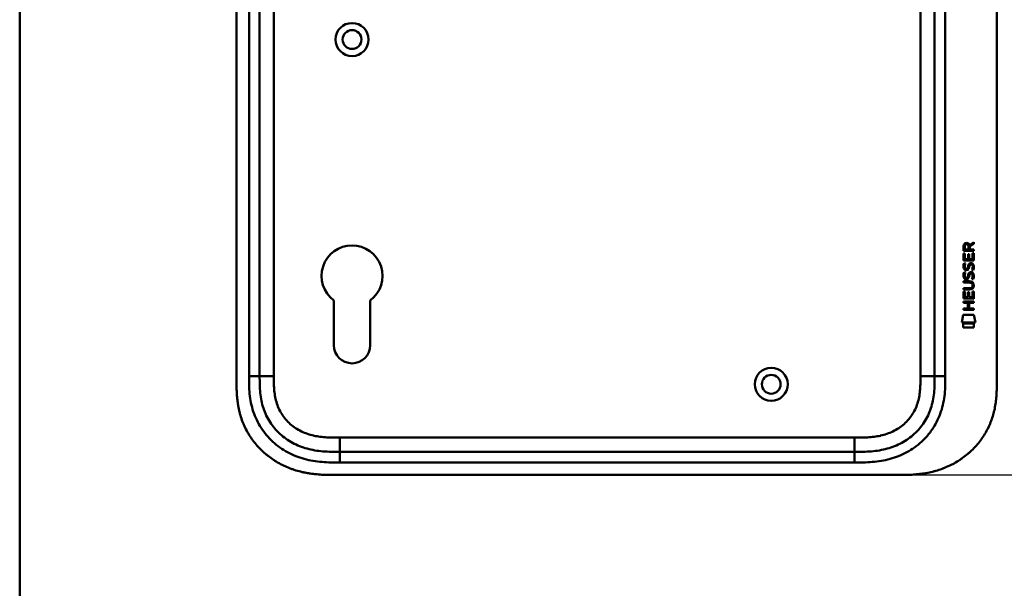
# Model space of a CAD drawing. Header units: millimetres. Extents: x 20 to 833, y 20 to 574.
# Tile 9 of 17: x 20 to 297, y 238 to 398. Entities that reach past the tile are written whole.
import ezdxf

# ---------------------------------------------------------------- set-up
doc = ezdxf.new("R2010")
doc.units = ezdxf.units.MM
doc.header["$LTSCALE"] = 2
for name, color, linetype, lineweight in [('Bemaßungen(DIN)', 7, 'Continuous', 25), ('Sichtbare Kanten(DIN)', 7, 'Continuous', 50), ('Sichtbare tangentiale Kanten(DIN)', 7, 'Continuous', 50), ('Skizziergeometrie(DIN)', 7, 'Continuous', 50)]:
    doc.layers.add(name, color=color, linetype=linetype, lineweight=lineweight)
doc.styles.add('STANDARD-DIN~0', font='arial.ttf')
doc.dimstyles.new('CAD-LAN', dxfattribs={"dimscale": 2, "dimtxt": 3.5, "dimasz": 2.5, "dimexe": 3.175, "dimexo": 0, "dimgap": 0.8, "dimtad": 1, "dimrnd": 1e-08, "dimtxsty": 'STANDARD-DIN~0', "dimcen": 0.09, "dimdle": 10, "dimclrd": 250, "dimclre": 250, "dimclrt": 250, "dimadec": 0, "dimazin": 2, "dimtfac": 1, "dimtmove": 0, "dimatfit": 3, "dimfxl": 1, "dimtolj": 1, "dimtzin": 0, "dimlwd": 25, "dimlwe": 25, "dimarcsym": 0})

# ---------------------------------------------------------------- blocks, each defined once
blk = doc.blocks.new('Ränder Standardrahmen')
at = {"layer": 'Skizziergeometrie(DIN)', "flags": 128}
blk.add_lwpolyline([(10, 10), (10, 287), (410, 287), (410, 10), (10, 10)], dxfattribs=at)
blk = doc.blocks.new('*D21')
at = {"layer": 'Bemaßungen(DIN)', "color": 250, "linetype": 'Continuous', "lineweight": 25, "true_color": 0x3f3f3f, "transparency": 16777216}
for p, q in [((268.01, 514.72), (352.05, 514.72)), ((345.7, 509.72), (345.7, 274.72)), ((268.01, 269.72), (352.05, 269.72))]:
    blk.add_line(p, q, dxfattribs=at)
at = {"layer": 'Bemaßungen(DIN)', "color": 250, "linetype": 'Continuous', "true_color": 0x3f3f3f, "transparency": 16777216}
for points in [[(344.87, 509.72), (346.54, 509.72), (345.7, 514.72)], [(344.87, 274.72), (346.54, 274.72), (345.7, 269.72)]]:
    blk.add_solid(points, dxfattribs=at)
at = {"layer": 'Defpoints', "color": 0, "linetype": 'Continuous', "transparency": 16777216}
for p in [(268.01, 514.72), (268.01, 269.72), (345.7, 269.72)]:
    blk.add_point(p, dxfattribs=at)
at = {"layer": 'Bemaßungen(DIN)', "color": 250, "linetype": 'Continuous', "lineweight": 25, "true_color": 0x3f3f3f, "transparency": 16777216, "insert": (336.96, 384.4), "char_height": 7, "attachment_point": 1, "rotation": 90, "style": 'STANDARD-DIN~0'}
blk.add_mtext('\\A1;245', dxfattribs=at)

msp = doc.modelspace()

# ---------------------------------------------------------------- linework, layer by layer
at = {"layer": 'Sichtbare Kanten(DIN)'}
for p, q in [((81.046, 487.938), (81.046, 296.506)), ((295.046, 487.938), (295.046, 296.506)), ((87.546, 486.938), (87.546, 297.506)), ((277.546, 297.506), (277.546, 486.938)), ((285.694, 332.786), (285.696, 334.099)), ((288.552, 332.783), (285.694, 332.786)), ((286.044, 334.055), (286.043, 333.167)), ((286.043, 333.167), (287.061, 333.166)), ((287.061, 333.166), (287.062, 334.054)), ((287.359, 334.415), (288.554, 335.205)), ((288.554, 334.771), (287.411, 334.016)), ((287.411, 334.016), (287.411, 333.166)), ((287.411, 333.166), (288.552, 333.165)), ((288.552, 333.165), (288.552, 332.783)), ((288.554, 335.205), (288.554, 334.771)), ((285.691, 330.055), (285.693, 332.06)), ((288.55, 330.053), (285.691, 330.055)), ((285.693, 332.06), (286.041, 332.059)), ((286.041, 332.059), (286.04, 330.432)), ((286.04, 330.432), (286.935, 330.432)), ((286.935, 330.432), (286.936, 331.878)), ((286.936, 331.878), (287.284, 331.878)), ((287.284, 331.878), (287.283, 330.431)), ((287.283, 330.431), (288.202, 330.431)), ((288.202, 330.431), (288.203, 332.078)), ((288.203, 332.078), (288.551, 332.077)), ((288.551, 332.077), (288.55, 330.053)), ((285.863, 329.282), (286.202, 329.181)), ((286.059, 327.95), (286.067, 327.933)), ((286.743, 327.852), (286.754, 327.869)), ((287.792, 328.979), (287.78, 328.979)), ((285.861, 326.735), (286.2, 326.635)), ((286.057, 325.404), (286.065, 325.386)), ((286.741, 325.306), (286.752, 325.323)), ((287.79, 326.432), (287.778, 326.432)), ((285.685, 322.27), (287.355, 322.269)), ((285.685, 321.893), (285.685, 322.27)), ((287.331, 321.892), (285.685, 321.893)), ((285.686, 323.828), (285.687, 324.205)), ((287.356, 323.827), (285.686, 323.828)), ((285.687, 324.205), (287.332, 324.204)), ((288.236, 323.042), (288.236, 323.051)), ((108.445, 306.222), (108.445, 318.798)), ((118.645, 318.797), (118.645, 306.222)), ((285.683, 319.318), (285.684, 321.322)), ((288.541, 319.316), (285.683, 319.318)), ((285.684, 321.322), (286.033, 321.322)), ((286.033, 321.322), (286.031, 319.695)), ((286.031, 319.695), (286.926, 319.694)), ((286.926, 319.694), (286.927, 321.141)), ((286.927, 321.141), (287.276, 321.141)), ((287.276, 321.141), (287.275, 319.694)), ((287.275, 319.694), (288.193, 319.693)), ((288.193, 319.693), (288.194, 321.34)), ((288.194, 321.34), (288.543, 321.34)), ((288.543, 321.34), (288.541, 319.316)), ((285.679, 316.59), (286.922, 316.589)), ((285.679, 316.213), (285.679, 316.59)), ((288.538, 316.21), (285.679, 316.213)), ((285.68, 318.147), (285.681, 318.524)), ((286.924, 318.146), (285.68, 318.147)), ((285.681, 318.524), (288.539, 318.522)), ((286.922, 316.589), (286.924, 318.146)), ((287.28, 318.146), (287.279, 316.588)), ((287.279, 316.588), (288.538, 316.587)), ((288.539, 318.145), (287.28, 318.146)), ((288.538, 316.587), (288.538, 316.21)), ((288.539, 318.522), (288.539, 318.145)), ((285.148, 312.636), (285.607, 314.768)), ((285.607, 314.768), (288.613, 314.766)), ((288.613, 314.766), (289.063, 312.632)), ((289.063, 312.632), (285.148, 312.636)), ((285.606, 311.208), (285.607, 312.35)), ((288.603, 311.205), (285.606, 311.208)), ((285.607, 312.35), (288.604, 312.347)), ((288.604, 312.347), (288.603, 311.205)), ((110.084, 276.222), (255.007, 276.222)), ((109.084, 269.722), (268.007, 269.722))]:
    msp.add_line(p, q, dxfattribs=at)
for centre, radius in [((113.546, 392.222), 4.65), ((113.546, 392.222), 2.65), ((231.546, 295.222), 4.65), ((231.546, 295.222), 2.65)]:
    msp.add_circle(centre, radius, dxfattribs=at)
for centre, radius, start, end in [((113.546, 325.722), 8.6, 306.36956, 233.62588), ((113.545, 306.222), 5.1, 180, 0)]:
    msp.add_arc(centre, radius, start, end, dxfattribs=at)
for centre, major_axis, ratio, start_param, end_param in [((287.223, 333.282), (0.976, -1.274), 0.5180415, 2.7627686, 3.7355131), ((285.83, 333.202), (-1.242, -1.64), 0.5994938, 2.7365723, 3.5673799), ((287.325, 331.061), (-1.103, -3.296), 0.2312948, 5.9540546, 6.015014), ((286.805, 328.744), (-0.574, -1.004), 0.5438409, 5.8950231, 6.3553168), ((286.685, 327.877), (-0.098, -0.139), 0.3641716, 1.3429, 1.6509781), ((287.132, 327.292), (-0.839, -1.642), 0.4591024, 2.8345951, 3.3559829), ((287.409, 328.761), (1.192, 3.54), 0.2215161, 2.8263053, 2.8854462), ((286.81, 326.206), (0.583, 1.012), 0.541605, 2.7569093, 3.2147406), ((286.683, 325.33), (0.098, 0.139), 0.3641716, 4.4844927, 4.7925708), ((287.131, 324.747), (0.838, 1.64), 0.4594521, 5.9760112, 6.497704), ((283.515, 326.574), (4.808, -4.323), 0.3742014, 5.888113, 6.6064523), ((283.511, 319.53), (4.814, 4.313), 0.3742661, 5.9599282, 6.6783921), ((264.803, 342.878), (23.266, -20.361), 0.1371339, 6.127502, 6.402435)]:
    msp.add_ellipse(centre, major_axis=major_axis, ratio=ratio, start_param=start_param, end_param=end_param, dxfattribs=at)
for points in [[(285.696, 334.099), (285.71, 334.541), (285.942, 335.003), (286.555, 335.002)], [(287.062, 334.054), (287.062, 334.327), (286.975, 334.653), (286.56, 334.653)], [(285.739, 327.803), (285.649, 328.044), (285.62, 328.277), (285.662, 328.605)], [(285.662, 328.605), (285.68, 328.745), (285.721, 328.952), (285.792, 329.125)], [(286.299, 327.343), (286.075, 327.375), (285.846, 327.521), (285.739, 327.803)], [(285.792, 329.125), (285.812, 329.174), (285.863, 329.282), (285.863, 329.282)], [(286.047, 328.717), (285.983, 328.464), (285.976, 328.24), (286.035, 328.024)], [(286.202, 329.181), (286.202, 329.181), (286.082, 328.855), (286.047, 328.717)], [(286.271, 327.72), (286.418, 327.66), (286.607, 327.696), (286.712, 327.81)], [(286.453, 327.33), (286.353, 327.331), (286.332, 327.338), (286.299, 327.343)], [(287.081, 327.694), (286.966, 327.484), (286.771, 327.326), (286.453, 327.33)], [(286.754, 327.869), (286.823, 327.979), (286.88, 328.142), (286.935, 328.387)], [(286.935, 328.387), (287.019, 328.755), (287.121, 328.967), (287.262, 329.134)], [(287.274, 328.237), (287.22, 327.997), (287.157, 327.832), (287.081, 327.694)], [(287.262, 329.134), (287.355, 329.244), (287.485, 329.317), (287.665, 329.341)], [(287.323, 328.436), (287.315, 328.406), (287.275, 328.239), (287.274, 328.237)], [(287.509, 328.861), (287.438, 328.772), (287.377, 328.634), (287.323, 328.436)], [(287.78, 328.979), (287.658, 328.979), (287.583, 328.946), (287.509, 328.861)], [(287.665, 329.341), (287.952, 329.379), (288.235, 329.279), (288.429, 328.962)], [(287.984, 327.396), (287.984, 327.396), (288.138, 327.65), (288.197, 327.935)], [(288.352, 327.309), (288.332, 327.314), (287.984, 327.396), (287.984, 327.396)], [(288.197, 327.935), (288.266, 328.268), (288.266, 328.544), (288.16, 328.741)], [(288.577, 328.027), (288.547, 327.696), (288.389, 327.367), (288.352, 327.309)], [(288.429, 328.962), (288.539, 328.782), (288.593, 328.563), (288.592, 328.293)], [(288.592, 328.293), (288.592, 328.208), (288.586, 328.122), (288.577, 328.027)], [(285.737, 325.257), (285.647, 325.497), (285.618, 325.731), (285.66, 326.059)], [(285.66, 326.059), (285.678, 326.198), (285.719, 326.405), (285.79, 326.578)], [(286.297, 324.796), (286.073, 324.829), (285.844, 324.974), (285.737, 325.257)], [(285.79, 326.578), (285.81, 326.628), (285.861, 326.735), (285.861, 326.735)], [(286.045, 326.17), (285.981, 325.918), (285.974, 325.693), (286.033, 325.477)], [(286.2, 326.635), (286.2, 326.635), (286.08, 326.308), (286.045, 326.17)], [(286.269, 325.173), (286.416, 325.114), (286.605, 325.149), (286.71, 325.264)], [(286.451, 324.783), (286.351, 324.785), (286.33, 324.791), (286.297, 324.796)], [(287.079, 325.148), (286.964, 324.938), (286.769, 324.779), (286.451, 324.783)], [(286.752, 325.323), (286.821, 325.432), (286.878, 325.596), (286.933, 325.841)], [(286.933, 325.841), (287.017, 326.209), (287.119, 326.42), (287.26, 326.587)], [(287.272, 325.69), (287.218, 325.451), (287.155, 325.286), (287.079, 325.148)], [(287.26, 326.587), (287.353, 326.698), (287.483, 326.77), (287.663, 326.794)], [(287.321, 325.889), (287.313, 325.859), (287.273, 325.693), (287.272, 325.69)], [(287.507, 326.314), (287.436, 326.225), (287.375, 326.087), (287.321, 325.889)], [(287.778, 326.432), (287.656, 326.432), (287.581, 326.399), (287.507, 326.314)], [(287.663, 326.794), (287.95, 326.832), (288.233, 326.732), (288.427, 326.416)], [(287.982, 324.849), (287.982, 324.849), (288.136, 325.103), (288.195, 325.388)], [(288.35, 324.763), (288.33, 324.767), (287.982, 324.849), (287.982, 324.849)], [(288.195, 325.388), (288.264, 325.721), (288.264, 325.997), (288.158, 326.194)], [(288.575, 325.481), (288.545, 325.15), (288.387, 324.82), (288.35, 324.763)], [(288.427, 326.416), (288.537, 326.235), (288.591, 326.016), (288.59, 325.746)], [(288.59, 325.746), (288.59, 325.662), (288.584, 325.576), (288.575, 325.481)]]:
    msp.add_open_spline(points, degree=3, dxfattribs=at)
for points, knots in [([(288.236, 323.051), (288.236, 323.098), (288.234, 323.145), (288.217, 323.28), (288.195, 323.368), (288.12, 323.518), (288.074, 323.58), (287.954, 323.686), (287.883, 323.726), (287.666, 323.809), (287.507, 323.826), (287.356, 323.827)], [0, 0, 0, 0, 0.01400423, 0.01400423, 0.0408947, 0.0408947, 0.06439039, 0.06439039, 0.08887549, 0.08887549, 0.13413559, 0.13413559, 0.13413559, 0.13413559]), ([(87.546, 297.506), (87.546, 296.706), (87.547, 295.123), (87.678, 292.816), (88.007, 290.599), (88.755, 287.77), (90.314, 284.492), (93.144, 281.149), (96.728, 278.607), (100.162, 277.244), (103.08, 276.607), (105.345, 276.33), (107.682, 276.223), (109.278, 276.222), (110.084, 276.222)], [41.2275228, 41.2275228, 41.2275228, 41.2275228, 41.4710255, 41.7145268, 41.9580281, 42.2015293, 42.6885319, 43.1755344, 43.662537, 44.1495395, 44.3930408, 44.6365421, 44.8800433, 45.1235454, 45.1235454, 45.1235454, 45.1235454]), ([(255.007, 276.222), (255.813, 276.222), (257.409, 276.223), (259.746, 276.33), (262.011, 276.607), (264.929, 277.244), (268.363, 278.607), (271.947, 281.149), (274.777, 284.492), (276.336, 287.77), (277.084, 290.599), (277.413, 292.816), (277.544, 295.123), (277.546, 296.706), (277.546, 297.506)], [59.6158828, 59.6158828, 59.6158828, 59.6158828, 59.8593849, 60.1028861, 60.3463874, 60.5898887, 61.0768912, 61.5638938, 62.0508963, 62.5378989, 62.7814001, 63.0249014, 63.2684027, 63.5119054, 63.5119054, 63.5119054, 63.5119054]), ([(81.046, 296.506), (81.045, 296.208), (81.046, 295.609), (81.051, 294.856), (81.064, 294.099), (81.081, 293.491), (81.115, 292.728), (81.153, 292.116), (81.229, 291.197), (81.33, 290.278), (81.542, 288.899), (81.796, 287.683), (82.203, 286.18), (82.604, 284.996), (83.195, 283.552), (83.741, 282.428), (84.512, 281.07), (85.196, 280.024), (86.13, 278.775), (86.939, 277.824), (88.019, 276.7), (88.937, 275.856), (90.144, 274.872), (91.155, 274.144), (92.47, 273.311), (93.56, 272.708), (94.961, 272.035), (96.111, 271.562), (97.579, 271.052), (98.771, 270.712), (100.128, 270.399), (101.04, 270.228), (101.955, 270.088), (102.565, 270.008), (103.329, 269.924), (103.939, 269.87), (104.702, 269.816), (105.312, 269.783), (106.225, 269.748), (107.436, 269.723), (108.487, 269.721), (109.084, 269.722)], [0.00000945, 0.00000945, 0.00000945, 0.00000945, 0.02084254, 0.04167563, 0.05209218, 0.07292527, 0.08334182, 0.10417491, 0.11459146, 0.14584109, 0.16667419, 0.20834037, 0.22917346, 0.27083965, 0.29167274, 0.33333892, 0.35417201, 0.3958382, 0.41667129, 0.45833747, 0.47917057, 0.52083675, 0.54166984, 0.58333603, 0.60416912, 0.6458353, 0.66666839, 0.70833458, 0.72916767, 0.77083385, 0.79166695, 0.82291658, 0.83333313, 0.85416622, 0.86458277, 0.88541586, 0.89583241, 0.9166655, 0.92708204, 0.95833168, 0.99999787, 0.99999787, 0.99999787, 0.99999787]), ([(268.007, 269.722), (268.592, 269.724), (269.771, 269.738), (271.26, 269.801), (272.758, 269.916), (273.961, 270.054), (275.465, 270.296), (276.666, 270.548), (278.155, 270.943), (279.335, 271.325), (280.786, 271.885), (281.924, 272.401), (283.309, 273.13), (284.383, 273.778), (285.675, 274.668), (286.665, 275.44), (287.839, 276.476), (288.724, 277.36), (289.757, 278.524), (290.52, 279.501), (291.392, 280.77), (292.021, 281.822), (292.72, 283.172), (293.207, 284.278), (293.727, 285.683), (294.073, 286.821), (294.422, 288.255), (294.636, 289.407), (294.831, 290.846), (294.935, 291.995), (295.012, 293.421), (295.045, 294.835), (295.046, 295.952), (295.046, 296.506)], [0.00000689, 0.00000689, 0.00000689, 0.00000689, 0.0407043, 0.08140172, 0.10175042, 0.14244784, 0.16279654, 0.20349396, 0.22384266, 0.26454008, 0.28488878, 0.3255862, 0.3459349, 0.38663232, 0.40698102, 0.44767844, 0.46802714, 0.50872456, 0.52907326, 0.56977068, 0.59011938, 0.6308168, 0.6511655, 0.69186291, 0.71221162, 0.75290903, 0.77325774, 0.81395515, 0.83430386, 0.87500127, 0.89534998, 0.93604739, 0.97674481, 0.97674481, 0.97674481, 0.97674481])]:
    msp.add_open_spline(points, degree=3, knots=knots, dxfattribs=at)
at = {"layer": 'Sichtbare tangentiale Kanten(DIN)'}
for p, q in [((84.546, 297.506), (84.546, 486.938)), ((91.546, 486.938), (91.546, 297.506)), ((273.546, 297.506), (273.546, 486.938)), ((280.546, 486.938), (280.546, 297.506)), ((87.546, 297.506), (84.546, 297.506)), ((91.546, 297.506), (87.546, 297.506)), ((273.546, 297.506), (277.546, 297.506)), ((277.546, 297.506), (280.546, 297.506)), ((110.084, 280.222), (255.007, 280.222)), ((110.084, 276.222), (110.084, 280.222)), ((255.007, 280.222), (255.007, 276.222)), ((110.084, 276.222), (110.084, 273.222)), ((255.007, 276.222), (255.007, 273.222)), ((255.007, 273.222), (110.084, 273.222))]:
    msp.add_line(p, q, dxfattribs=at)
for points, knots in [([(110.084, 273.222), (109.278, 273.222), (107.631, 273.223), (105.108, 273.337), (102.586, 273.644), (99.269, 274.366), (95.29, 275.94), (91.099, 278.912), (87.766, 282.844), (85.928, 286.713), (85.061, 290.003), (84.687, 292.526), (84.546, 295.06), (84.546, 296.706), (84.546, 297.506)], [41.2275225, 41.2275225, 41.2275225, 41.2275225, 41.4710252, 41.7145264, 41.9580277, 42.201529, 42.6885315, 43.1755341, 43.6625366, 44.1495392, 44.3930404, 44.6365417, 44.880043, 45.123546, 45.123546, 45.123546, 45.123546]), ([(91.546, 297.506), (91.546, 297.271), (91.546, 297.036), (91.546, 296.8), (91.546, 296.657), (91.547, 296.513), (91.548, 296.369), (91.549, 296.297), (91.549, 296.225), (91.55, 296.154), (91.551, 296.01), (91.554, 295.866), (91.556, 295.722), (91.557, 295.646), (91.559, 295.57), (91.561, 295.494), (91.562, 295.418), (91.564, 295.341), (91.566, 295.265), (91.571, 295.113), (91.576, 294.961), (91.582, 294.803), (91.595, 294.494), (91.611, 294.2), (91.633, 293.896), (91.634, 293.888), (91.634, 293.881), (91.635, 293.873), (91.68, 293.256), (91.746, 292.667), (91.843, 292.078), (91.844, 292.069), (91.846, 292.06), (91.847, 292.052), (91.946, 291.453), (92.077, 290.862), (92.24, 290.292), (92.243, 290.282), (92.246, 290.272), (92.249, 290.261)], [0, 0, 0, 0, 0.07060207, 0.07060207, 0.07060207, 0.11373454, 0.11373454, 0.11373454, 0.13530078, 0.13530078, 0.13530078, 0.17843325, 0.17843325, 0.17843325, 0.20129346, 0.20129346, 0.20129346, 0.22415366, 0.22415366, 0.22415366, 0.26987408, 0.26987408, 0.26987408, 0.35911937, 0.35911937, 0.35911937, 0.36131491, 0.36131491, 0.36131491, 0.54166811, 0.54166811, 0.54166811, 0.54438603, 0.54438603, 0.54438603, 0.72751094, 0.72751094, 0.72751094, 0.73075248, 0.73075248, 0.73075248, 0.73075248]), ([(255.007, 280.222), (255.171, 280.222), (255.335, 280.222), (255.498, 280.222), (255.941, 280.222), (256.383, 280.224), (256.826, 280.231), (256.978, 280.233), (257.13, 280.236), (257.283, 280.239), (257.359, 280.241), (257.435, 280.243), (257.511, 280.245), (257.587, 280.247), (257.664, 280.249), (257.743, 280.252), (258.053, 280.262), (258.347, 280.275), (258.653, 280.292), (258.66, 280.293), (258.668, 280.293), (258.675, 280.294), (259.292, 280.33), (259.88, 280.381), (260.473, 280.457), (260.483, 280.458), (260.492, 280.46), (260.501, 280.461), (261.101, 280.538), (261.694, 280.639), (262.283, 280.771), (262.289, 280.772), (262.294, 280.773), (262.299, 280.774), (262.898, 280.908), (263.495, 281.074), (264.074, 281.273), (264.078, 281.274), (264.081, 281.275), (264.085, 281.276), (264.671, 281.477), (265.252, 281.716), (265.811, 281.988), (266.37, 282.261), (266.915, 282.571), (267.435, 282.916), (267.955, 283.26), (268.453, 283.641), (268.92, 284.053), (269.39, 284.468), (269.835, 284.919), (270.241, 285.396), (270.645, 285.87), (271.018, 286.378), (271.35, 286.906), (271.679, 287.431), (271.972, 287.985), (272.221, 288.549), (272.468, 289.109), (272.678, 289.692), (272.847, 290.28), (272.849, 290.284), (272.85, 290.288), (272.851, 290.293), (273.017, 290.871), (273.146, 291.458), (273.244, 292.052), (273.245, 292.06), (273.247, 292.069), (273.248, 292.078), (273.345, 292.667), (273.411, 293.256), (273.456, 293.873), (273.457, 293.881), (273.458, 293.888), (273.458, 293.896), (273.48, 294.2), (273.496, 294.494), (273.509, 294.796), (273.521, 295.106), (273.53, 295.415), (273.535, 295.722), (273.546, 296.319), (273.546, 296.913), (273.546, 297.506)], [0, 0, 0, 0, 0.0490861, 0.0490861, 0.0490861, 0.1818558, 0.1818558, 0.1818558, 0.2275663, 0.2275663, 0.2275663, 0.2504221, 0.2504221, 0.2504221, 0.2732779, 0.2732779, 0.2732779, 0.3625385, 0.3625385, 0.3625385, 0.364701, 0.364701, 0.364701, 0.5447622, 0.5447622, 0.5447622, 0.5475767, 0.5475767, 0.5475767, 0.7297298, 0.7297298, 0.7297298, 0.7313799, 0.7313799, 0.7313799, 0.9165087, 0.9165087, 0.9165087, 0.9175934, 0.9175934, 0.9175934, 1.1050048, 1.1050048, 1.1050048, 1.2924795, 1.2924795, 1.2924795, 1.479975, 1.479975, 1.479975, 1.6686942, 1.6686942, 1.6686942, 1.8566744, 1.8566744, 1.8566744, 2.0435423, 2.0435423, 2.0435423, 2.2286346, 2.2286346, 2.2286346, 2.2299611, 2.2299611, 2.2299611, 2.4117644, 2.4117644, 2.4117644, 2.4144823, 2.4144823, 2.4144823, 2.594841, 2.594841, 2.594841, 2.5970368, 2.5970368, 2.5970368, 2.6862842, 2.6862842, 2.6862842, 2.7781364, 2.7781364, 2.7781364, 2.9561211, 2.9561211, 2.9561211, 2.9561211]), ([(280.546, 297.506), (280.546, 296.706), (280.545, 295.06), (280.404, 292.526), (280.03, 290.003), (279.163, 286.713), (277.609, 283.441), (275.932, 281.251), (275.233, 280.472)], [59.6158822, 59.6158822, 59.6158822, 59.6158822, 59.8593852, 60.1028865, 60.3463878, 60.589889, 61.0768916, 61.3761038, 61.3761038, 61.3761038, 61.3761038]), ([(92.249, 290.261), (92.42, 289.671), (92.627, 289.099), (92.87, 288.55), (93.119, 287.985), (93.412, 287.431), (93.741, 286.906), (94.073, 286.378), (94.446, 285.87), (94.85, 285.396), (95.255, 284.92), (95.699, 284.469), (96.169, 284.055), (96.637, 283.642), (97.135, 283.261), (97.656, 282.916), (98.176, 282.572), (98.721, 282.261), (99.28, 281.988), (99.839, 281.716), (100.42, 281.477), (101.006, 281.276), (101.01, 281.275), (101.013, 281.274), (101.016, 281.273), (101.596, 281.074), (102.192, 280.908), (102.792, 280.774), (102.797, 280.773), (102.802, 280.772), (102.808, 280.771), (103.397, 280.639), (103.989, 280.538), (104.59, 280.461), (104.599, 280.46), (104.608, 280.458), (104.617, 280.457), (105.21, 280.381), (105.798, 280.33), (106.416, 280.294), (106.423, 280.293), (106.43, 280.293), (106.438, 280.292), (106.743, 280.275), (107.038, 280.262), (107.339, 280.252), (107.649, 280.242), (107.957, 280.235), (108.265, 280.231), (108.873, 280.222), (109.479, 280.222), (110.084, 280.222)], [0, 0, 0, 0, 0.1818471, 0.1818471, 0.1818471, 0.3687122, 0.3687122, 0.3687122, 0.5566899, 0.5566899, 0.5566899, 0.7451003, 0.7451003, 0.7451003, 0.9328992, 0.9328992, 0.9328992, 1.1203708, 1.1203708, 1.1203708, 1.3077792, 1.3077792, 1.3077792, 1.3088638, 1.3088638, 1.3088638, 1.4939899, 1.4939899, 1.4939899, 1.4956398, 1.4956398, 1.4956398, 1.6777905, 1.6777905, 1.6777905, 1.6806002, 1.6806002, 1.6806002, 1.8606637, 1.8606637, 1.8606637, 1.8628262, 1.8628262, 1.8628262, 1.9520853, 1.9520853, 1.9520853, 2.0438684, 2.0438684, 2.0438684, 2.2253748, 2.2253748, 2.2253748, 2.2253748]), ([(275.233, 280.472), (274.795, 279.983), (273.134, 278.303), (269.801, 275.94), (265.822, 274.366), (262.506, 273.644), (259.983, 273.337), (257.46, 273.223), (255.813, 273.222), (255.007, 273.222)], [61.3761038, 61.3761038, 61.3761038, 61.3761038, 61.5638941, 62.0508967, 62.5378992, 62.7814005, 63.0249017, 63.268403, 63.5119057, 63.5119057, 63.5119057, 63.5119057])]:
    msp.add_open_spline(points, degree=3, knots=knots, dxfattribs=at)

# ---------------------------------------------------------------- block references
at = {"xscale": 2, "yscale": 2, "zscale": 2}
msp.add_blockref('Ränder Standardrahmen', (0, 0), dxfattribs=at)

# ---------------------------------------------------------------- dimensions: what is measured, and where the dimension line sits
at = {"layer": 'Bemaßungen(DIN)', "color": 250, "linetype": 'Continuous', "lineweight": 25, "true_color": 0x3f3f3f}
dim = msp.add_linear_dim(base=(345.704, 269.722), p1=(268.007, 514.722), p2=(268.007, 269.722), angle=90, dimstyle='CAD-LAN', override={"dimgap": 0.8, "dimdec": 2, "dimtol": 0, "dimlim": 0, "dimtp": 0, "dimtm": 0, "dimtdec": 2, "dimtofl": 0, "dimatfit": 1}, dxfattribs=at)
dim.commit()
dim.dimension.update_dxf_attribs({"geometry": '*D21', "text_midpoint": (345.704, 392.222), "dimtype": 160})

doc.saveas('drawing.dxf')
